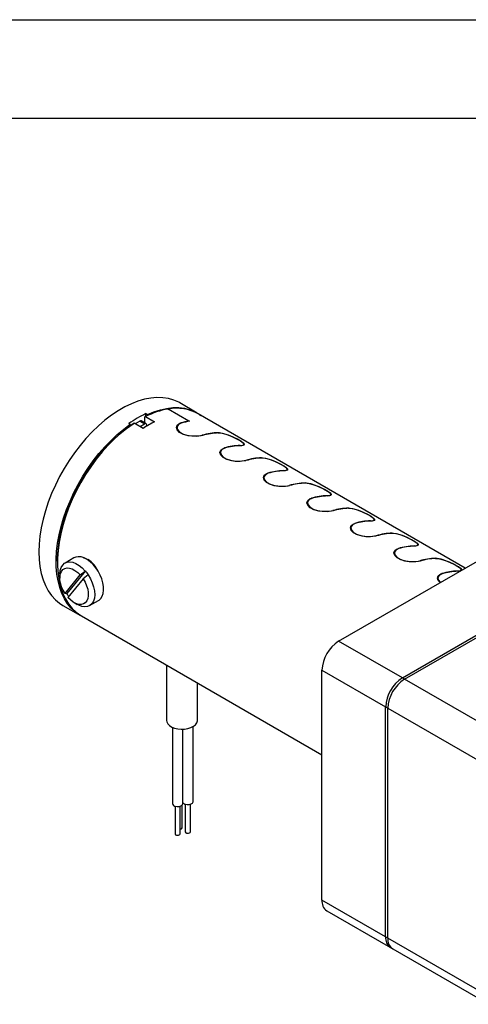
# Model space of a CAD drawing. Header units: inches. Extents: x 0 to 44, y 0 to 34.
# Tile 3 of 6: x 9.2 to 13.8, y 24 to 34. Entities that reach past the tile are written whole.
import ezdxf

# ---------------------------------------------------------------- set-up
doc = ezdxf.new("R2010")
doc.units = ezdxf.units.IN
doc.header["$LTSCALE"] = 4
doc.header["$MEASUREMENT"] = 0
doc.layers.add('TEXT', color=140, linetype='Continuous', lineweight=25)

msp = doc.modelspace()

# ---------------------------------------------------------------- linework, layer by layer
at = {"color": 7, "linetype": 'Continuous'}
msp.add_line((0.0004, 34.0004), (44.0004, 34.0004), dxfattribs=at)
for p, q in [((10.9284, 29.9227), (10.7171, 30.0447)), ((10.7182, 30.044), (10.7204, 30.0452)), ((10.7204, 30.0452), (10.9352, 29.9212)), ((11.0136, 30.0045), (10.8368, 30.1066)), ((10.4291, 29.9225), (10.3825, 29.8956)), ((10.4291, 29.9225), (10.4786, 29.8939)), ((10.4936, 29.8954), (10.4441, 29.924)), ((10.4888, 29.9689), (10.4782, 29.9628)), ((10.4782, 29.9628), (10.4782, 29.9043)), ((10.4888, 29.9689), (10.5807, 29.9158)), ((10.4924, 29.9987), (10.5065, 29.9906)), ((10.4924, 29.9707), (10.4924, 29.9987)), ((10.5065, 29.9906), (10.5065, 29.9775)), ((10.9284, 29.9227), (10.9276, 29.92)), ((13.7367, 28.4296), (11.0229, 29.9963)), ((10.3333, 29.8906), (10.3191, 29.8987)), ((10.3333, 29.8762), (10.3333, 29.8906)), ((10.3615, 29.8954), (10.3721, 29.9016)), ((10.4641, 29.8485), (10.3721, 29.9016)), ((10.432, 29.867), (10.4786, 29.8939)), ((10.4998, 29.8711), (10.4998, 29.8817)), ((10.8079, 29.8677), (10.8038, 29.8523)), ((10.8468, 29.9045), (10.8456, 29.9001)), ((11.2239, 29.802), (11.2244, 29.8042)), ((11.2499, 29.6126), (11.2458, 29.5972)), ((11.2887, 29.6494), (11.2876, 29.645)), ((11.4489, 29.6746), (11.4484, 29.6724)), ((11.484, 29.6777), (11.4861, 29.6855)), ((11.6658, 29.5469), (11.6664, 29.549)), ((11.8909, 29.4194), (11.8903, 29.4173)), ((11.9259, 29.4226), (11.928, 29.4304)), ((11.6918, 29.3574), (11.6877, 29.3421)), ((11.7307, 29.3943), (11.7295, 29.3899)), ((12.1077, 29.2918), (12.1083, 29.2939)), ((12.1726, 29.1392), (12.1714, 29.1348)), ((12.3328, 29.1643), (12.3323, 29.1622)), ((12.3679, 29.1675), (12.37, 29.1753)), ((12.1337, 29.1023), (12.1296, 29.087)), ((12.5497, 29.0367), (12.5503, 29.0388)), ((12.7748, 28.9092), (12.7742, 28.907)), ((12.8098, 28.9123), (12.8119, 28.9202)), ((12.5757, 28.8472), (12.5716, 28.8318)), ((12.6146, 28.884), (12.6134, 28.8796)), ((12.45, 27.6868), (14.3167, 28.7645)), ((12.9916, 28.7815), (12.9922, 28.7837)), ((13.0565, 28.6289), (13.0553, 28.6245)), ((13.2167, 28.6541), (13.2161, 28.6519)), ((13.2518, 28.6572), (13.2538, 28.665)), ((9.761, 28.5334), (9.6698, 28.4807)), ((13.0176, 28.5921), (13.0135, 28.5767)), ((13.4336, 28.5264), (13.4341, 28.5285)), ((9.5926, 28.4985), (9.5926, 28.4863)), ((13.6946, 28.4053), (13.6958, 28.4099)), ((9.618, 28.3663), (9.618, 28.3287)), ((9.6699, 28.1708), (9.8249, 28.3593)), ((9.878, 28.4013), (9.6876, 28.1696)), ((9.8546, 28.3201), (9.6996, 28.1315)), ((9.8249, 28.3593), (9.8751, 28.3997)), ((9.9049, 28.3604), (9.8546, 28.3201)), ((9.8751, 28.3997), (9.878, 28.4013)), ((9.9077, 28.362), (9.9049, 28.3604)), ((13.0973, 27.3131), (14.9641, 28.3907)), ((13.1193, 27.3004), (14.986, 28.3781)), ((13.4596, 28.3369), (13.4555, 28.3216)), ((13.4984, 28.3738), (13.4973, 28.3694)), ((13.6586, 28.3989), (13.6581, 28.3968)), ((9.6847, 28.168), (9.6699, 28.1708)), ((9.6876, 28.1696), (9.6847, 28.168)), ((9.6494, 28.0497), (9.8262, 27.9477)), ((9.7622, 28.0789), (9.7948, 28.0601)), ((9.9198, 28.0477), (10.011, 28.1003)), ((9.838, 27.9437), (12.2803, 26.5338)), ((13.0973, 27.3131), (12.45, 27.6868)), ((10.702, 27.4449), (10.702, 26.8816)), ((12.2803, 27.3929), (12.9276, 27.0191)), ((12.2803, 25.0576), (12.2803, 27.3929)), ((13.1193, 27.3004), (13.0973, 27.3131)), ((11.0145, 26.8816), (11.0145, 27.2645)), ((14.0156, 26.783), (13.1193, 27.3004)), ((12.9276, 27.0191), (12.9496, 27.0065)), ((12.9276, 24.6838), (12.9276, 27.0191)), ((12.9496, 27.0065), (13.8829, 26.4677)), ((12.9496, 24.6712), (12.9496, 27.0065)), ((10.7621, 26.8105), (10.7621, 26.0361)), ((10.9706, 26.0565), (10.9706, 26.8189)), ((10.8671, 26.0361), (10.8671, 26.7915)), ((10.7886, 26.0098), (10.7886, 25.7299)), ((10.8406, 25.7299), (10.8406, 26.0098)), ((10.8618, 25.7918), (10.8618, 26.0228)), ((10.8921, 26.0302), (10.8921, 25.7503)), ((10.9441, 25.7503), (10.9441, 26.0302)), ((12.9276, 24.6838), (12.2803, 25.0576)), ((12.33, 24.9477), (12.9773, 24.574)), ((12.9496, 24.6712), (12.9276, 24.6838)), ((13.9254, 24.1079), (12.9496, 24.6712)), ((12.9773, 24.574), (12.9993, 24.5613)), ((12.9993, 24.5613), (13.9751, 23.998))]:
    msp.add_line(p, q)
at = {"flags": 128}
for points in [[(10.8368, 30.1066), (10.8248, 30.1133), (10.7742, 30.1358), (10.7201, 30.1515), (10.6629, 30.1603), (10.6031, 30.162), (10.5409, 30.1567), (10.4767, 30.1444), (10.4111, 30.1252), (10.3443, 30.0992), (10.2769, 30.0665), (10.2093, 30.0275), (10.1419, 29.9823), (10.0751, 29.9312), (10.0095, 29.8747), (9.9453, 29.8129), (9.8831, 29.7464), (9.8233, 29.6755), (9.7661, 29.6008), (9.712, 29.5227), (9.6614, 29.4417), (9.6146, 29.3583), (9.5718, 29.2731), (9.5334, 29.1867), (9.4996, 29.0996), (9.4706, 29.0123), (9.4466, 28.9254), (9.4278, 28.8396), (9.4143, 28.7552), (9.4061, 28.673), (9.4034, 28.5934)], [(10.5065, 29.9906), (10.5729, 30.0179), (10.6384, 30.0385), (10.7024, 30.0523), (10.7647, 30.0593), (10.8247, 30.0593), (10.8822, 30.0524), (10.9367, 30.0387), (10.9879, 30.0181), (11.0355, 29.9909), (11.0508, 29.9801)], [(9.8659, 27.9276), (9.8178, 27.9527), (9.773, 27.9845), (9.7323, 28.0226), (9.696, 28.0669), (9.6643, 28.1169), (9.6375, 28.1725), (9.6156, 28.2331), (9.5989, 28.2985), (9.5875, 28.3683), (9.5813, 28.4419), (9.5805, 28.519), (9.5851, 28.5989), (9.595, 28.6813), (9.6102, 28.7656), (9.6305, 28.8512), (9.6559, 28.9376), (9.6862, 29.0243), (9.7212, 29.1106), (9.7606, 29.1961), (9.8043, 29.2802), (9.8518, 29.3623), (9.903, 29.442), (9.9576, 29.5187), (10.015, 29.5919), (10.0751, 29.6612), (10.1373, 29.7261), (10.2014, 29.7862), (10.2668, 29.8412), (10.3333, 29.8906)], [(9.5926, 28.4985), (9.5932, 28.5376), (9.5987, 28.618), (9.6095, 28.7006), (9.6257, 28.7851), (9.647, 28.8709), (9.6735, 28.9573), (9.7049, 29.0439), (9.7409, 29.13), (9.7814, 29.2151), (9.8262, 29.2987), (9.8748, 29.3801), (9.927, 29.4589), (9.9824, 29.5345), (10.0408, 29.6064), (10.1016, 29.6742), (10.1645, 29.7373), (10.229, 29.7955), (10.2949, 29.8483), (10.3615, 29.8954)], [(10.3721, 29.9016), (10.3046, 29.8539), (10.2379, 29.8005), (10.1724, 29.7416), (10.1086, 29.6776), (10.047, 29.6089), (9.9879, 29.5361), (9.9316, 29.4595), (9.8787, 29.3797), (9.8294, 29.2972), (9.7841, 29.2125), (9.743, 29.1263), (9.7064, 29.039), (9.6746, 28.9513), (9.6478, 28.8637), (9.6261, 28.7768), (9.6097, 28.6911), (9.5988, 28.6073), (9.5933, 28.5259), (9.5933, 28.4474), (9.5988, 28.3724), (9.6097, 28.3012), (9.6261, 28.2345), (9.6478, 28.1726), (9.6746, 28.116), (9.7064, 28.065), (9.743, 28.0199), (9.7841, 27.9811), (9.8294, 27.9488), (9.838, 27.9437)], [(11.0678, 29.777), (11.0254, 29.7693), (10.9749, 29.768), (10.9217, 29.7741), (10.8727, 29.788), (10.8344, 29.8085), (10.8102, 29.833), (10.8017, 29.8588), (10.8102, 29.8826), (10.8352, 29.9005), (10.8468, 29.9045)], [(10.8503, 29.9025), (10.8215, 29.8881), (10.8077, 29.8667), (10.8107, 29.8412), (10.8306, 29.8159), (10.8645, 29.7947), (10.9081, 29.7797), (10.9571, 29.7716), (11.007, 29.7705), (11.0516, 29.7759), (11.0642, 29.779)], [(11.2244, 29.8042), (11.2649, 29.7999), (11.3131, 29.7868), (11.3644, 29.767), (11.4128, 29.7441), (11.4521, 29.722), (11.4787, 29.7031), (11.4906, 29.6883), (11.4857, 29.6781), (11.4635, 29.673), (11.4525, 29.6725)], [(11.4489, 29.6746), (11.4756, 29.6777), (11.4862, 29.686), (11.4797, 29.6994), (11.4569, 29.7175), (11.4216, 29.7384), (11.3783, 29.7599), (11.3307, 29.7796), (11.2828, 29.7946), (11.2401, 29.8018), (11.228, 29.8021)], [(11.5097, 29.5218), (11.4673, 29.5142), (11.4169, 29.5129), (11.3637, 29.519), (11.3147, 29.5329), (11.2763, 29.5533), (11.2521, 29.5778), (11.2437, 29.6037), (11.2521, 29.6275), (11.2771, 29.6454), (11.2887, 29.6494)], [(11.2923, 29.6474), (11.2634, 29.6329), (11.2496, 29.6115), (11.2526, 29.5861), (11.2725, 29.5608), (11.3064, 29.5396), (11.35, 29.5246), (11.3991, 29.5165), (11.449, 29.5153), (11.4936, 29.5208), (11.5062, 29.5239)], [(11.6664, 29.549), (11.7069, 29.5448), (11.7551, 29.5317), (11.8064, 29.5119), (11.8547, 29.489), (11.894, 29.4669), (11.9206, 29.4479), (11.9325, 29.4331), (11.9277, 29.423), (11.9055, 29.4179), (11.8944, 29.4174)], [(11.8909, 29.4194), (11.9176, 29.4226), (11.9281, 29.4309), (11.9216, 29.4443), (11.8989, 29.4624), (11.8636, 29.4833), (11.8202, 29.5048), (11.7726, 29.5245), (11.7247, 29.5394), (11.682, 29.5467), (11.6699, 29.547)], [(11.9516, 29.2667), (11.9092, 29.2591), (11.8588, 29.2577), (11.8056, 29.2638), (11.7566, 29.2778), (11.7182, 29.2982), (11.694, 29.3227), (11.6856, 29.3485), (11.694, 29.3724), (11.7191, 29.3902), (11.7307, 29.3943)], [(11.7342, 29.3922), (11.7054, 29.3778), (11.6915, 29.3564), (11.6946, 29.331), (11.7145, 29.3057), (11.7484, 29.2845), (11.7919, 29.2695), (11.841, 29.2614), (11.8909, 29.2602), (11.9355, 29.2657), (11.9481, 29.2688)], [(12.1083, 29.2939), (12.1488, 29.2897), (12.197, 29.2766), (12.2483, 29.2568), (12.2966, 29.2339), (12.3359, 29.2118), (12.3626, 29.1928), (12.3745, 29.178), (12.3696, 29.1679), (12.3474, 29.1628), (12.3364, 29.1623)], [(12.3328, 29.1643), (12.3595, 29.1675), (12.3701, 29.1757), (12.3635, 29.1892), (12.3408, 29.2072), (12.3055, 29.2282), (12.2622, 29.2497), (12.2145, 29.2693), (12.1666, 29.2843), (12.124, 29.2915), (12.1118, 29.2919)], [(12.3936, 29.0116), (12.3512, 29.0039), (12.3007, 29.0026), (12.2475, 29.0087), (12.1985, 29.0226), (12.1602, 29.0431), (12.136, 29.0676), (12.1275, 29.0934), (12.136, 29.1172), (12.161, 29.1351), (12.1726, 29.1392)], [(12.1761, 29.1371), (12.1473, 29.1227), (12.1335, 29.1013), (12.1365, 29.0759), (12.1564, 29.0506), (12.1903, 29.0293), (12.2339, 29.0143), (12.283, 29.0062), (12.3329, 29.0051), (12.3775, 29.0105), (12.39, 29.0136)], [(12.5503, 29.0388), (12.5908, 29.0345), (12.6389, 29.0214), (12.6903, 29.0017), (12.7386, 28.9788), (12.7779, 28.9566), (12.8045, 28.9377), (12.8164, 28.9229), (12.8116, 28.9127), (12.7893, 28.9077), (12.7783, 28.9071)], [(12.7748, 28.9092), (12.8014, 28.9124), (12.812, 28.9206), (12.8055, 28.9341), (12.7827, 28.9521), (12.7474, 28.973), (12.7041, 28.9945), (12.6565, 29.0142), (12.6086, 29.0292), (12.5659, 29.0364), (12.5538, 29.0367)], [(12.8355, 28.7565), (12.7931, 28.7488), (12.7427, 28.7475), (12.6895, 28.7536), (12.6405, 28.7675), (12.6021, 28.788), (12.5779, 28.8125), (12.5695, 28.8383), (12.5779, 28.8621), (12.6029, 28.88), (12.6146, 28.884)], [(12.6181, 28.882), (12.5892, 28.8676), (12.5754, 28.8462), (12.5784, 28.8207), (12.5984, 28.7954), (12.6323, 28.7742), (12.6758, 28.7592), (12.7249, 28.7511), (12.7748, 28.75), (12.8194, 28.7554), (12.832, 28.7585)], [(12.9922, 28.7837), (13.0327, 28.7794), (13.0809, 28.7663), (13.1322, 28.7465), (13.1805, 28.7236), (13.2198, 28.7015), (13.2465, 28.6826), (13.2583, 28.6678), (13.2535, 28.6576), (13.2313, 28.6525), (13.2202, 28.652)], [(13.2167, 28.6541), (13.2434, 28.6572), (13.254, 28.6655), (13.2474, 28.6789), (13.2247, 28.697), (13.1894, 28.7179), (13.1461, 28.7394), (13.0984, 28.7591), (13.0505, 28.774), (13.0078, 28.7813), (12.9957, 28.7816)], [(13.2775, 28.5013), (13.2351, 28.4937), (13.1846, 28.4924), (13.1314, 28.4985), (13.0824, 28.5124), (13.0441, 28.5328), (13.0199, 28.5573), (13.0114, 28.5832), (13.0199, 28.607), (13.0449, 28.6248), (13.0565, 28.6289)], [(13.06, 28.6269), (13.0312, 28.6124), (13.0174, 28.591), (13.0204, 28.5656), (13.0403, 28.5403), (13.0742, 28.5191), (13.1178, 28.5041), (13.1668, 28.496), (13.2167, 28.4948), (13.2614, 28.5003), (13.2739, 28.5034)], [(9.4034, 28.5934), (9.4061, 28.517), (9.4143, 28.4442), (9.4278, 28.3755), (9.4466, 28.3113), (9.4706, 28.2521), (9.4996, 28.1983), (9.5334, 28.1502), (9.5718, 28.1081), (9.6146, 28.0723), (9.6494, 28.0497)], [(10.0347, 28.1206), (10.049, 28.1438), (10.0584, 28.1722), (10.0626, 28.2051), (10.0614, 28.2413), (10.0549, 28.2799), (10.0432, 28.3195), (10.0268, 28.3591), (10.0061, 28.3974), (9.9817, 28.4333), (9.9544, 28.4656), (9.9251, 28.4934), (9.8946, 28.5158), (9.8638, 28.5322), (9.8337, 28.5421), (9.8051, 28.5451), (9.7791, 28.5411), (9.761, 28.5334)], [(9.8566, 28.5323), (9.8818, 28.5277), (9.9025, 28.5175)], [(13.4341, 28.5285), (13.4746, 28.5243), (13.5228, 28.5112), (13.5741, 28.4914), (13.6225, 28.4685), (13.6618, 28.4464), (13.6884, 28.4274), (13.7003, 28.4126), (13.6984, 28.4087)], [(13.6586, 28.3989), (13.6853, 28.4021), (13.6959, 28.4104), (13.6894, 28.4238), (13.6666, 28.4419), (13.6313, 28.4628), (13.588, 28.4843), (13.5404, 28.5039), (13.4925, 28.5189), (13.4498, 28.5262), (13.4377, 28.5265)], [(9.618, 28.3663), (9.6181, 28.3704), (9.6217, 28.4055), (9.6312, 28.4359), (9.6462, 28.4605), (9.6661, 28.4785), (9.6905, 28.4892), (9.7183, 28.4924), (9.7487, 28.4879), (9.7807, 28.4758), (9.8132, 28.4566), (9.845, 28.4309), (9.8751, 28.3997)], [(9.6699, 28.1708), (9.6504, 28.2049), (9.635, 28.2405), (9.6243, 28.2763), (9.6188, 28.311), (9.6186, 28.3432), (9.6237, 28.3718), (9.634, 28.3957), (9.6491, 28.414), (9.6683, 28.4261), (9.6911, 28.4314), (9.7165, 28.4298), (9.7436, 28.4214), (9.7713, 28.4064), (9.7988, 28.3855), (9.8249, 28.3593)], [(9.8546, 28.3201), (9.8742, 28.2859), (9.8896, 28.2503), (9.9002, 28.2145), (9.9057, 28.1798), (9.9059, 28.1476), (9.9008, 28.119), (9.8905, 28.0951), (9.8755, 28.0768), (9.8562, 28.0648), (9.8335, 28.0595), (9.8081, 28.061), (9.781, 28.0695), (9.7532, 28.0844), (9.7257, 28.1054), (9.6996, 28.1315)], [(9.9049, 28.3604), (9.9283, 28.3209), (9.9472, 28.2796), (9.961, 28.2377), (9.9692, 28.1967), (9.9715, 28.158), (9.9679, 28.1229), (9.9584, 28.0925), (9.9434, 28.0679), (9.9234, 28.0499), (9.8991, 28.0392), (9.8713, 28.036), (9.8408, 28.0405), (9.8089, 28.0526), (9.7948, 28.0601)], [(13.4815, 28.2823), (13.4618, 28.3022), (13.4534, 28.328), (13.4618, 28.3519), (13.4868, 28.3697), (13.4984, 28.3738)], [(13.502, 28.3717), (13.4731, 28.3573), (13.4593, 28.3359), (13.4623, 28.3105), (13.4822, 28.2852), (13.4843, 28.2839)], [(13.6859, 28.4003), (13.6732, 28.3974), (13.6622, 28.3969)], [(10.011, 28.1003), (10.0158, 28.1033), (10.0347, 28.1206)], [(10.702, 26.8816), (10.7044, 26.8659), (10.7143, 26.8465), (10.7315, 26.8289), (10.755, 26.8139), (10.7836, 26.8024), (10.8161, 26.7948), (10.8506, 26.7915), (10.8855, 26.7928), (10.9191, 26.7985), (10.9496, 26.8084), (10.9755, 26.822), (10.9956, 26.8385), (11.0087, 26.8572), (11.0143, 26.8772), (11.0145, 26.8816)], [(10.7895, 26.0095), (10.8091, 26.006), (10.8295, 26.0071), (10.8476, 26.0126), (10.8607, 26.0216), (10.8668, 26.0329), (10.8671, 26.0361)], [(10.893, 26.0299), (10.9125, 26.0264), (10.9329, 26.0274), (10.9511, 26.0329), (10.9642, 26.042), (10.9703, 26.0533), (10.9706, 26.0565)], [(10.8022, 25.7167), (10.8119, 25.715), (10.822, 25.7155), (10.8309, 25.7182), (10.8374, 25.7227), (10.8404, 25.7283), (10.8406, 25.7299)], [(10.9056, 25.7371), (10.9153, 25.7354), (10.9254, 25.7359), (10.9344, 25.7386), (10.9409, 25.7431), (10.9439, 25.7487), (10.9441, 25.7503)]]:
    msp.add_lwpolyline(points, dxfattribs=at)
for centre, radius, start, end in [((10.8502, 29.2618), 0.7941, 99.6529, 117.07094), ((10.8029, 29.5955), 0.4572, 61.22878, 100.3962), ((10.9624, 28.9844), 1.1179, 114.86442, 125.1302), ((10.4379, 29.9102), 0.0151, 65.69288, 125.61758), ((11.0795, 28.9171), 1.1164, 116.53821, 123.45641), ((11.0353, 29.2496), 0.6815, 99.02639, 106.05796), ((11.0383, 29.25), 0.6791, 98.72619, 106.06668), ((10.4868, 29.8837), 0.0131, 350.78596, 129.20329), ((11.2405, 29.1791), 0.6253, 91.47061, 106.37329), ((11.244, 29.1771), 0.6253, 91.47061, 106.37329), ((11.465, 29.0495), 0.6253, 91.47061, 106.37329), ((11.4685, 29.0475), 0.6253, 91.47061, 106.37329), ((11.6824, 28.924), 0.6253, 91.47061, 106.37329), ((11.686, 28.922), 0.6253, 91.47061, 106.37329), ((11.9069, 28.7944), 0.6253, 91.47061, 106.37329), ((11.9105, 28.7923), 0.6253, 91.47061, 106.37329), ((12.1244, 28.6689), 0.6253, 91.47061, 106.37329), ((12.1279, 28.6668), 0.6253, 91.47061, 106.37329), ((12.3489, 28.5393), 0.6253, 91.47061, 106.37329), ((12.3524, 28.5372), 0.6253, 91.47061, 106.37329), ((12.5663, 28.4137), 0.6253, 91.47061, 106.37329), ((12.5698, 28.4117), 0.6253, 91.47061, 106.37329), ((12.7908, 28.2841), 0.6253, 91.47061, 106.37329), ((12.7943, 28.2821), 0.6253, 91.47061, 106.37329), ((13.0082, 28.1586), 0.6253, 91.47061, 106.37329), ((13.0118, 28.1566), 0.6253, 91.47061, 106.37329), ((13.2327, 28.029), 0.6253, 91.47061, 106.37329), ((13.2363, 28.027), 0.6253, 91.47061, 106.37329), ((9.7713, 28.3003), 0.2537, 22.62952, 58.85739), ((13.4502, 27.9035), 0.6253, 91.47061, 106.37329), ((13.4537, 27.9014), 0.6253, 91.47061, 106.37329), ((9.5642, 28.1328), 0.4129, 33.71426, 40.55197), ((13.6747, 27.7739), 0.6253, 91.47061, 106.37329), ((13.6782, 27.7718), 0.6253, 91.47061, 106.37329), ((10.0351, 28.4018), 0.4179, 213.7375, 218.48796), ((12.6487, 27.3761), 0.3688, 122.60548, 177.39452), ((13.2961, 27.0024), 0.3688, 122.60548, 177.39452), ((13.318, 26.9897), 0.3688, 122.60548, 177.39452), ((10.7939, 26.0415), 0.0323, 189.56444, 262.12299), ((10.8997, 26.0659), 0.0366, 207.01576, 259.39699), ((10.8044, 25.7326), 0.016, 189.56444, 262.12299), ((10.8424, 25.7971), 0.02, 264.80493, 344.91922), ((10.9078, 25.753), 0.016, 189.56444, 262.12299), ((12.3979, 25.0446), 0.1183, 173.70115, 234.98667), ((13.0418, 24.6693), 0.1151, 172.74417, 235.94365), ((13.0452, 24.6709), 0.1183, 173.70115, 234.98667), ((13.0637, 24.6567), 0.1151, 172.74417, 235.94365)]:
    msp.add_arc(centre, radius, start, end)
at = {"layer": 'TEXT'}
msp.add_line((1, 33), (43, 33), dxfattribs=at)

doc.saveas('drawing.dxf')
